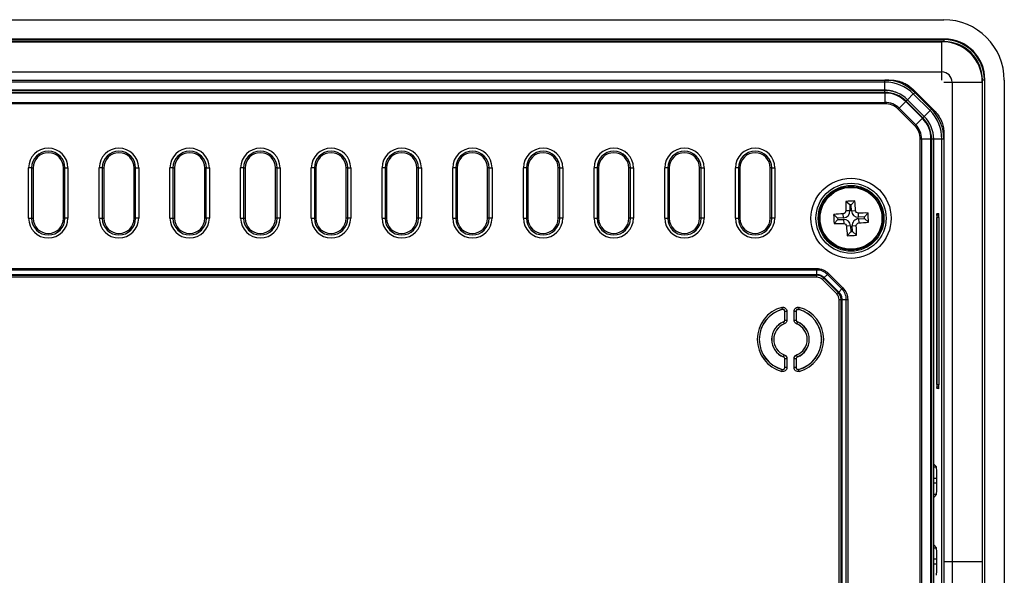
# Model space of a CAD drawing. Header units: millimetres. Extents: x 1316 to 1736, y 283 to 580.
# Tile 14 of 16: x 1642 to 1690, y 432 to 459. Entities that reach past the tile are written whole.
import ezdxf

# ---------------------------------------------------------------- set-up
doc = ezdxf.new("R2010")
doc.units = ezdxf.units.MM

msp = doc.modelspace()

# ---------------------------------------------------------------- linework, layer by layer
at = {"color": 7, "linetype": 'Continuous', "lineweight": 25}
for p, q in [((1619.813, 459.356), (1687.496, 459.356)), ((1687.532, 458.393), (1619.777, 458.393)), ((1619.8, 458.37), (1687.509, 458.37)), ((1687.509, 458.37), (1687.532, 458.393)), ((1687.509, 458.27), (1687.509, 458.37)), ((1687.509, 458.27), (1619.8, 458.27)), ((1619.904, 458.267), (1687.404, 458.267)), ((1687.404, 456.767), (1687.404, 458.267)), ((1619.904, 456.767), (1687.404, 456.767)), ((1687.404, 456.367), (1687.404, 456.767)), ((1689.53, 456.394), (1689.508, 456.371)), ((1689.53, 408.639), (1689.53, 456.394)), ((1622.426, 456.367), (1684.883, 456.367)), ((1622.733, 456.363), (1684.576, 456.363)), ((1684.576, 456.263), (1622.733, 456.263)), ((1684.576, 456.263), (1684.576, 456.363)), ((1684.576, 455.859), (1684.576, 456.263)), ((1685.943, 455.928), (1687.065, 454.806)), ((1687.504, 456.267), (1687.904, 456.267)), ((1687.904, 456.267), (1689.404, 456.267)), ((1687.904, 456.267), (1687.904, 432.517)), ((1689.404, 456.267), (1689.404, 432.517)), ((1689.408, 408.662), (1689.408, 456.371)), ((1689.408, 456.371), (1689.508, 456.371)), ((1689.508, 456.371), (1689.508, 408.662)), ((1690.494, 456.358), (1690.494, 408.675)), ((1622.723, 455.854), (1684.585, 455.854)), ((1622.723, 455.751), (1684.585, 455.751)), ((1684.585, 455.722), (1622.723, 455.722)), ((1684.576, 455.859), (1622.733, 455.859)), ((1684.585, 455.751), (1684.585, 455.854)), ((1684.585, 455.751), (1684.585, 455.722)), ((1684.585, 455.722), (1684.585, 455.261)), ((1685.988, 455.678), (1685.703, 455.394)), ((1685.988, 455.678), (1686.058, 455.749)), ((1686.816, 454.85), (1685.988, 455.678)), ((1686.058, 455.749), (1686.887, 454.921)), ((1622.723, 455.261), (1684.585, 455.261)), ((1684.585, 455.19), (1622.723, 455.19)), ((1684.585, 455.261), (1684.585, 455.19)), ((1685.288, 454.97), (1685.238, 454.92)), ((1685.614, 455.296), (1685.288, 454.97)), ((1685.288, 454.97), (1686.11, 454.148)), ((1685.635, 455.316), (1685.614, 455.296)), ((1686.436, 454.474), (1685.614, 455.296)), ((1685.708, 455.389), (1685.635, 455.316)), ((1685.635, 455.316), (1686.456, 454.495)), ((1685.708, 455.389), (1686.529, 454.568)), ((1686.06, 454.098), (1685.238, 454.92)), ((1686.436, 454.474), (1686.11, 454.148)), ((1686.456, 454.495), (1686.436, 454.474)), ((1686.456, 454.495), (1686.529, 454.568)), ((1686.531, 454.565), (1686.816, 454.85)), ((1686.816, 454.85), (1686.887, 454.921)), ((1686.11, 454.148), (1686.06, 454.098)), ((1687.504, 453.746), (1687.504, 432.517)), ((1686.33, 411.588), (1686.33, 453.445)), ((1686.401, 453.445), (1686.33, 453.445)), ((1686.401, 453.445), (1686.401, 411.588)), ((1686.862, 453.445), (1686.401, 453.445)), ((1686.862, 411.588), (1686.862, 453.445)), ((1686.891, 453.445), (1686.862, 453.445)), ((1686.891, 453.445), (1686.891, 411.588)), ((1686.994, 453.445), (1686.891, 453.445)), ((1686.994, 453.445), (1686.994, 411.588)), ((1687.401, 453.438), (1686.996, 453.438)), ((1686.996, 437.339), (1686.996, 453.438)), ((1687.401, 411.595), (1687.401, 453.438)), ((1687.501, 453.438), (1687.401, 453.438)), ((1687.501, 453.438), (1687.501, 411.595)), ((1642.177, 449.517), (1642.177, 452.017)), ((1642.326, 452.017), (1642.177, 452.017)), ((1642.326, 452.017), (1642.326, 449.517)), ((1642.326, 452.017), (1642.402, 452.017)), ((1642.402, 452.017), (1642.402, 449.517)), ((1643.977, 452.017), (1643.902, 452.017)), ((1643.902, 449.517), (1643.902, 452.017)), ((1643.977, 452.017), (1644.127, 452.017)), ((1643.977, 449.517), (1643.977, 452.017)), ((1644.127, 452.017), (1644.127, 449.517)), ((1645.677, 449.517), (1645.677, 452.017)), ((1645.826, 452.017), (1645.677, 452.017)), ((1645.826, 452.017), (1645.826, 449.517)), ((1645.826, 452.017), (1645.902, 452.017)), ((1645.902, 452.017), (1645.902, 449.517)), ((1647.477, 452.017), (1647.402, 452.017)), ((1647.402, 449.517), (1647.402, 452.017)), ((1647.477, 449.517), (1647.477, 452.017)), ((1647.477, 452.017), (1647.627, 452.017)), ((1647.627, 452.017), (1647.627, 449.517)), ((1649.177, 449.517), (1649.177, 452.017)), ((1649.326, 452.017), (1649.177, 452.017)), ((1649.326, 452.017), (1649.326, 449.517)), ((1649.326, 452.017), (1649.402, 452.017)), ((1649.402, 452.017), (1649.402, 449.517)), ((1650.902, 449.517), (1650.902, 452.017)), ((1650.977, 452.017), (1650.902, 452.017)), ((1650.977, 449.517), (1650.977, 452.017)), ((1650.977, 452.017), (1651.127, 452.017)), ((1651.127, 452.017), (1651.127, 449.517)), ((1652.677, 449.517), (1652.677, 452.017)), ((1652.826, 452.017), (1652.677, 452.017)), ((1652.826, 452.017), (1652.826, 449.517)), ((1652.826, 452.017), (1652.902, 452.017)), ((1652.902, 452.017), (1652.902, 449.517)), ((1654.477, 452.017), (1654.402, 452.017)), ((1654.402, 449.517), (1654.402, 452.017)), ((1654.477, 449.517), (1654.477, 452.017)), ((1654.477, 452.017), (1654.627, 452.017)), ((1654.627, 452.017), (1654.627, 449.517)), ((1656.177, 449.517), (1656.177, 452.017)), ((1656.326, 452.017), (1656.177, 452.017)), ((1656.326, 452.017), (1656.326, 449.517)), ((1656.326, 452.017), (1656.402, 452.017)), ((1656.402, 452.017), (1656.402, 449.517)), ((1657.902, 449.517), (1657.902, 452.017)), ((1657.977, 452.017), (1657.902, 452.017)), ((1657.977, 449.517), (1657.977, 452.017)), ((1657.977, 452.017), (1658.127, 452.017)), ((1658.127, 452.017), (1658.127, 449.517)), ((1659.677, 449.517), (1659.677, 452.017)), ((1659.826, 452.017), (1659.677, 452.017)), ((1659.826, 452.017), (1659.826, 449.517)), ((1659.826, 452.017), (1659.902, 452.017)), ((1659.902, 452.017), (1659.902, 449.517)), ((1661.477, 452.017), (1661.402, 452.017)), ((1661.402, 449.517), (1661.402, 452.017)), ((1661.477, 452.017), (1661.627, 452.017)), ((1661.477, 449.517), (1661.477, 452.017)), ((1661.627, 452.017), (1661.627, 449.517)), ((1663.177, 449.517), (1663.177, 452.017)), ((1663.326, 452.017), (1663.177, 452.017)), ((1663.326, 452.017), (1663.326, 449.517)), ((1663.326, 452.017), (1663.402, 452.017)), ((1663.402, 452.017), (1663.402, 449.517)), ((1664.902, 449.517), (1664.902, 452.017)), ((1664.977, 452.017), (1664.902, 452.017)), ((1664.977, 452.017), (1665.127, 452.017)), ((1664.977, 449.517), (1664.977, 452.017)), ((1665.127, 452.017), (1665.127, 449.517)), ((1666.677, 449.517), (1666.677, 452.017)), ((1666.826, 452.017), (1666.677, 452.017)), ((1666.826, 452.017), (1666.826, 449.517)), ((1666.826, 452.017), (1666.902, 452.017)), ((1666.902, 452.017), (1666.902, 449.517)), ((1668.402, 449.517), (1668.402, 452.017)), ((1668.477, 452.017), (1668.402, 452.017)), ((1668.477, 449.517), (1668.477, 452.017)), ((1668.477, 452.017), (1668.627, 452.017)), ((1668.627, 452.017), (1668.627, 449.517)), ((1670.177, 449.517), (1670.177, 452.017)), ((1670.326, 452.017), (1670.177, 452.017)), ((1670.326, 452.017), (1670.326, 449.517)), ((1670.326, 452.017), (1670.402, 452.017)), ((1670.402, 452.017), (1670.402, 449.517)), ((1671.977, 452.017), (1671.902, 452.017)), ((1671.902, 449.517), (1671.902, 452.017)), ((1671.977, 452.017), (1672.127, 452.017)), ((1671.977, 449.517), (1671.977, 452.017)), ((1672.127, 452.017), (1672.127, 449.517)), ((1673.677, 449.517), (1673.677, 452.017)), ((1673.826, 452.017), (1673.677, 452.017)), ((1673.826, 452.017), (1673.826, 449.517)), ((1673.826, 452.017), (1673.902, 452.017)), ((1673.902, 452.017), (1673.902, 449.517)), ((1675.477, 452.017), (1675.402, 452.017)), ((1675.402, 449.517), (1675.402, 452.017)), ((1675.477, 452.017), (1675.627, 452.017)), ((1675.477, 449.517), (1675.477, 452.017)), ((1675.627, 452.017), (1675.627, 449.517)), ((1677.177, 449.517), (1677.177, 452.017)), ((1677.326, 452.017), (1677.177, 452.017)), ((1677.326, 452.017), (1677.326, 449.517)), ((1677.326, 452.017), (1677.402, 452.017)), ((1677.402, 452.017), (1677.402, 449.517)), ((1678.977, 452.017), (1678.902, 452.017)), ((1678.902, 449.517), (1678.902, 452.017)), ((1678.977, 449.517), (1678.977, 452.017)), ((1678.977, 452.017), (1679.127, 452.017)), ((1679.127, 452.017), (1679.127, 449.517)), ((1682.838, 450.177), (1682.641, 450.357)), ((1682.912, 450.18), (1682.838, 450.177)), ((1682.838, 450.177), (1682.85, 449.89)), ((1682.912, 450.18), (1683.093, 450.377)), ((1682.925, 449.893), (1682.912, 450.18)), ((1682.241, 449.525), (1682.044, 449.705)), ((1682.528, 449.537), (1682.519, 449.744)), ((1682.85, 449.89), (1682.644, 449.88)), ((1682.925, 449.893), (1683.131, 449.902)), ((1683.277, 449.57), (1683.268, 449.777)), ((1683.564, 449.583), (1683.277, 449.57)), ((1683.564, 449.583), (1683.745, 449.78)), ((1683.568, 449.508), (1683.564, 449.583)), ((1687.162, 449.558), (1687.148, 449.558)), ((1687.155, 449.658), (1687.149, 449.658)), ((1687.155, 449.754), (1687.252, 449.758)), ((1687.259, 449.558), (1687.162, 449.558)), ((1687.162, 441.275), (1687.162, 449.558)), ((1687.259, 449.558), (1687.259, 441.275)), ((1642.177, 449.517), (1642.326, 449.517)), ((1642.326, 449.517), (1642.402, 449.517)), ((1643.977, 449.517), (1643.902, 449.517)), ((1644.127, 449.517), (1643.977, 449.517)), ((1645.677, 449.517), (1645.826, 449.517)), ((1645.826, 449.517), (1645.902, 449.517)), ((1647.477, 449.517), (1647.402, 449.517)), ((1647.627, 449.517), (1647.477, 449.517)), ((1649.177, 449.517), (1649.326, 449.517)), ((1649.326, 449.517), (1649.402, 449.517)), ((1650.977, 449.517), (1650.902, 449.517)), ((1651.127, 449.517), (1650.977, 449.517)), ((1652.677, 449.517), (1652.826, 449.517)), ((1652.826, 449.517), (1652.902, 449.517)), ((1654.477, 449.517), (1654.402, 449.517)), ((1654.627, 449.517), (1654.477, 449.517)), ((1656.177, 449.517), (1656.326, 449.517)), ((1656.326, 449.517), (1656.402, 449.517)), ((1657.977, 449.517), (1657.902, 449.517)), ((1658.127, 449.517), (1657.977, 449.517)), ((1659.677, 449.517), (1659.826, 449.517)), ((1659.826, 449.517), (1659.902, 449.517)), ((1661.477, 449.517), (1661.402, 449.517)), ((1661.627, 449.517), (1661.477, 449.517)), ((1663.177, 449.517), (1663.326, 449.517)), ((1663.326, 449.517), (1663.402, 449.517)), ((1664.977, 449.517), (1664.902, 449.517)), ((1665.127, 449.517), (1664.977, 449.517)), ((1666.677, 449.517), (1666.826, 449.517)), ((1666.826, 449.517), (1666.902, 449.517)), ((1668.477, 449.517), (1668.402, 449.517)), ((1668.627, 449.517), (1668.477, 449.517)), ((1670.177, 449.517), (1670.326, 449.517)), ((1670.326, 449.517), (1670.402, 449.517)), ((1671.977, 449.517), (1671.902, 449.517)), ((1672.127, 449.517), (1671.977, 449.517)), ((1673.677, 449.517), (1673.826, 449.517)), ((1673.826, 449.517), (1673.902, 449.517)), ((1675.477, 449.517), (1675.402, 449.517)), ((1675.627, 449.517), (1675.477, 449.517)), ((1677.177, 449.517), (1677.326, 449.517)), ((1677.326, 449.517), (1677.402, 449.517)), ((1678.977, 449.517), (1678.902, 449.517)), ((1679.127, 449.517), (1678.977, 449.517)), ((1682.244, 449.45), (1682.064, 449.253)), ((1682.528, 449.537), (1682.241, 449.525)), ((1682.241, 449.525), (1682.244, 449.45)), ((1682.244, 449.45), (1682.531, 449.463)), ((1682.531, 449.463), (1682.54, 449.256)), ((1682.883, 449.14), (1682.677, 449.131)), ((1682.883, 449.14), (1682.896, 448.853)), ((1682.958, 449.144), (1683.164, 449.153)), ((1682.971, 448.856), (1682.958, 449.144)), ((1683.28, 449.496), (1683.568, 449.508)), ((1683.28, 449.496), (1683.29, 449.289)), ((1683.568, 449.508), (1683.765, 449.328)), ((1687.148, 441.279), (1687.148, 449.554)), ((1687.148, 441.279), (1687.148, 449.554)), ((1687.148, 449.554), (1687.148, 449.554)), ((1682.896, 448.853), (1682.716, 448.656)), ((1682.896, 448.853), (1682.971, 448.856)), ((1682.971, 448.856), (1683.168, 448.676)), ((1626.102, 447.027), (1681.206, 447.027)), ((1681.206, 446.956), (1626.102, 446.956)), ((1626.104, 446.737), (1681.205, 446.737)), ((1681.205, 446.708), (1626.104, 446.708)), ((1626.107, 446.7), (1681.201, 446.7)), ((1681.201, 446.7), (1681.205, 446.708)), ((1681.201, 446.7), (1681.201, 446.6)), ((1681.205, 446.737), (1681.205, 446.708)), ((1681.206, 446.737), (1681.206, 446.956)), ((1681.576, 446.584), (1681.731, 446.738)), ((1682.451, 446.019), (1681.731, 446.738)), ((1681.781, 446.788), (1682.501, 446.069)), ((1681.201, 446.6), (1626.107, 446.6)), ((1681.483, 446.483), (1681.553, 446.554)), ((1682.196, 445.77), (1681.483, 446.483)), ((1681.557, 446.562), (1681.553, 446.554)), ((1681.553, 446.554), (1682.266, 445.841)), ((1681.557, 446.562), (1681.577, 446.583)), ((1682.275, 445.844), (1681.557, 446.562)), ((1681.577, 446.583), (1682.295, 445.865)), ((1682.196, 445.77), (1682.266, 445.841)), ((1682.266, 445.841), (1682.275, 445.844)), ((1682.275, 445.844), (1682.295, 445.865)), ((1682.296, 445.864), (1682.451, 446.019)), ((1682.313, 424.545), (1682.313, 445.489)), ((1682.313, 445.489), (1682.412, 445.489)), ((1682.421, 445.492), (1682.412, 445.489)), ((1682.412, 445.489), (1682.412, 424.545)), ((1682.421, 445.492), (1682.45, 445.492)), ((1682.421, 424.541), (1682.421, 445.492)), ((1682.45, 445.493), (1682.669, 445.493)), ((1682.45, 445.492), (1682.45, 424.541)), ((1682.669, 424.54), (1682.669, 445.493)), ((1682.739, 445.493), (1682.739, 424.54)), ((1679.473, 445.105), (1679.499, 445.008)), ((1679.495, 445.004), (1679.499, 445.008)), ((1679.625, 444.912), (1679.622, 444.907)), ((1679.622, 444.476), (1679.622, 444.907)), ((1679.625, 444.473), (1679.625, 444.912)), ((1679.625, 444.912), (1679.725, 444.912)), ((1679.725, 444.912), (1679.725, 444.473)), ((1680.083, 444.473), (1680.083, 444.912)), ((1680.083, 444.912), (1680.183, 444.912)), ((1680.183, 444.912), (1680.183, 444.473)), ((1680.187, 444.907), (1680.183, 444.912)), ((1680.187, 444.907), (1680.187, 444.476)), ((1680.336, 445.105), (1680.309, 445.008)), ((1679.562, 444.38), (1679.599, 444.287)), ((1679.622, 444.476), (1679.625, 444.473)), ((1679.625, 444.473), (1679.725, 444.473)), ((1680.083, 444.473), (1680.183, 444.473)), ((1680.183, 444.473), (1680.187, 444.476)), ((1680.246, 444.38), (1680.21, 444.287)), ((1680.25, 444.383), (1680.246, 444.38)), ((1679.562, 442.653), (1679.599, 442.746)), ((1680.246, 442.653), (1680.21, 442.746)), ((1679.559, 442.65), (1679.562, 442.653)), ((1679.625, 442.56), (1679.622, 442.557)), ((1679.622, 442.126), (1679.622, 442.557)), ((1679.725, 442.56), (1679.625, 442.56)), ((1679.625, 442.121), (1679.625, 442.56)), ((1679.725, 442.56), (1679.725, 442.121)), ((1680.183, 442.56), (1680.083, 442.56)), ((1680.083, 442.121), (1680.083, 442.56)), ((1680.183, 442.56), (1680.183, 442.121)), ((1680.187, 442.557), (1680.183, 442.56)), ((1680.187, 442.557), (1680.187, 442.126)), ((1679.473, 441.928), (1679.499, 442.025)), ((1679.622, 442.126), (1679.625, 442.121)), ((1679.725, 442.121), (1679.625, 442.121)), ((1680.183, 442.121), (1680.083, 442.121)), ((1680.183, 442.121), (1680.187, 442.126)), ((1680.313, 442.029), (1680.309, 442.025)), ((1680.336, 441.928), (1680.309, 442.025)), ((1687.148, 441.279), (1687.148, 441.279)), ((1687.148, 441.275), (1687.162, 441.275)), ((1687.259, 441.275), (1687.162, 441.275)), ((1687.149, 441.175), (1687.155, 441.175)), ((1687.252, 441.075), (1687.155, 441.079)), ((1686.996, 437.339), (1686.994, 437.339)), ((1686.994, 437.201), (1687.134, 437.201)), ((1687.134, 437.201), (1686.996, 437.339)), ((1687.154, 436.627), (1686.994, 436.627)), ((1686.994, 436.407), (1687.154, 436.407)), ((1687.154, 436.407), (1687.154, 436.627)), ((1687.134, 435.832), (1686.994, 435.832)), ((1686.996, 435.694), (1686.994, 435.694)), ((1686.996, 435.694), (1687.134, 435.832)), ((1686.996, 433.339), (1686.996, 435.694)), ((1686.996, 433.339), (1686.994, 433.339)), ((1686.994, 433.201), (1687.134, 433.201)), ((1687.134, 433.201), (1686.996, 433.339)), ((1687.154, 432.627), (1686.994, 432.627)), ((1687.154, 432.407), (1687.154, 432.627)), ((1687.504, 432.517), (1687.504, 411.287)), ((1687.504, 432.517), (1687.904, 432.517)), ((1687.904, 432.517), (1689.404, 432.517)), ((1687.904, 432.517), (1687.904, 408.767)), ((1689.404, 432.517), (1689.404, 408.767)), ((1686.994, 432.407), (1687.154, 432.407))]:
    msp.add_line(p, q, dxfattribs=at)
at = {"color": 7, "linetype": 'Continuous', "lineweight": 25, "flags": 128}
for points in [[(1686.996, 453.438), (1686.989, 453.594), (1686.988, 453.599)], [(1687.155, 449.754), (1687.153, 449.735), (1687.152, 449.733)], [(1680.309, 445.008), (1680.31, 445.007), (1680.313, 445.004)], [(1679.562, 444.38), (1679.561, 444.381), (1679.559, 444.383)], [(1680.246, 442.653), (1680.247, 442.652), (1680.25, 442.65)], [(1679.499, 442.025), (1679.498, 442.026), (1679.495, 442.029)], [(1687.153, 441.1), (1687.153, 441.098), (1687.155, 441.079)]]:
    msp.add_lwpolyline(points, dxfattribs=at)
at = {"color": 7, "linetype": 'Continuous', "lineweight": 25}
for radius in [1.986, 1.736, 1.628, 1.574, 1.533]:
    msp.add_circle((1682.904, 449.517), radius, dxfattribs=at)
for centre, radius, start, end in [((1687.404, 456.267), 2, 0, 90), ((1687.404, 456.267), 0.5, 0, 90), ((1684.576, 454.267), 2.097, 45, 90), ((1684.576, 454.267), 1.997, 45, 90), ((1684.576, 454.267), 1.592, 67.1839, 90), ((1684.585, 454.267), 1.587, 45, 90), ((1684.585, 454.267), 1.485, 45, 90), ((1684.585, 454.267), 1.455, 45, 90), ((1684.585, 454.267), 0.994, 45, 90), ((1684.585, 454.267), 0.924, 45, 90), ((1685.407, 453.445), 1.455, 0, 45), ((1685.407, 453.445), 1.485, 0, 45), ((1685.407, 453.445), 1.587, 0, 45), ((1685.404, 453.438), 1.997, 0, 45), ((1685.404, 453.438), 2.097, 0, 45), ((1685.407, 453.445), 0.924, 0, 45), ((1685.407, 453.445), 0.994, 0, 45), ((1643.152, 452.017), 0.975, 0, 180), ((1646.652, 452.017), 0.975, 0, 180), ((1650.152, 452.017), 0.975, 0, 180), ((1653.652, 452.017), 0.975, 0, 180), ((1657.152, 452.017), 0.975, 0, 180), ((1660.652, 452.017), 0.975, 0, 180), ((1664.152, 452.017), 0.975, 0, 180), ((1667.652, 452.017), 0.975, 0, 180), ((1671.152, 452.017), 0.975, 0, 180), ((1674.652, 452.017), 0.975, 0, 180), ((1678.152, 452.017), 0.975, 0, 180), ((1643.152, 452.017), 0.826, 0, 180), ((1643.152, 452.017), 0.75, 0, 180), ((1646.652, 452.017), 0.826, 0, 180), ((1646.652, 452.017), 0.75, 0, 180), ((1650.152, 452.017), 0.826, 0, 180), ((1650.152, 452.017), 0.75, 0, 180), ((1653.652, 452.017), 0.826, 0, 180), ((1653.652, 452.017), 0.75, 0, 180), ((1657.152, 452.017), 0.826, 0, 180), ((1657.152, 452.017), 0.75, 0, 180), ((1660.652, 452.017), 0.826, 0, 180), ((1660.652, 452.017), 0.75, 0, 180), ((1664.152, 452.017), 0.826, 0, 180), ((1664.152, 452.017), 0.75, 0, 180), ((1667.652, 452.017), 0.826, 0, 180), ((1667.652, 452.017), 0.75, 0, 180), ((1671.152, 452.017), 0.826, 0, 180), ((1671.152, 452.017), 0.75, 0, 180), ((1674.652, 452.017), 0.826, 0, 180), ((1674.652, 452.017), 0.75, 0, 180), ((1678.152, 452.017), 0.826, 0, 180), ((1678.152, 452.017), 0.75, 0, 180), ((1698.704, 450.231), 16.064, 179.5492, 181.2492), ((1683.614, 433.424), 16.961, 91.7597, 93.2886), ((1667.102, 448.838), 16.064, 3.7991, 5.4991), ((1683.583, 433.715), 16.064, 93.7991, 95.4991), ((1698.996, 450.226), 16.961, 181.7597, 183.2886), ((1682.513, 449.875), 0.338, 272.5242, 2.5242), ((1683.262, 449.908), 0.338, 182.5242, 272.5242), ((1683.618, 433.716), 16.064, 89.5492, 91.2492), ((1666.812, 448.807), 16.961, 1.7597, 3.2886), ((1687.152, 449.758), 0.1, 272.0167, 0.0195), ((1643.152, 449.517), 0.975, 180, 0), ((1643.152, 449.517), 0.826, 180, 0), ((1643.152, 449.517), 0.75, 180, 0), ((1646.652, 449.517), 0.975, 180, 0), ((1646.652, 449.517), 0.826, 180, 0), ((1646.652, 449.517), 0.75, 180, 0), ((1650.152, 449.517), 0.975, 180, 0), ((1650.152, 449.517), 0.826, 180, 0), ((1650.152, 449.517), 0.75, 180, 0), ((1653.652, 449.517), 0.975, 180, 0), ((1653.652, 449.517), 0.826, 180, 0), ((1653.652, 449.517), 0.75, 180, 0), ((1657.152, 449.517), 0.975, 180, 0), ((1657.152, 449.517), 0.826, 180, 0), ((1657.152, 449.517), 0.75, 180, 0), ((1660.652, 449.517), 0.975, 180, 0), ((1660.652, 449.517), 0.826, 180, 0), ((1660.652, 449.517), 0.75, 180, 0), ((1664.152, 449.517), 0.975, 180, 0), ((1664.152, 449.517), 0.826, 180, 0), ((1664.152, 449.517), 0.75, 180, 0), ((1667.652, 449.517), 0.975, 180, 0), ((1667.652, 449.517), 0.826, 180, 0), ((1667.652, 449.517), 0.75, 180, 0), ((1671.152, 449.517), 0.975, 180, 0), ((1671.152, 449.517), 0.826, 180, 0), ((1671.152, 449.517), 0.75, 180, 0), ((1674.652, 449.517), 0.975, 180, 0), ((1674.652, 449.517), 0.826, 180, 0), ((1674.652, 449.517), 0.75, 180, 0), ((1678.152, 449.517), 0.975, 180, 0), ((1678.152, 449.517), 0.826, 180, 0), ((1678.152, 449.517), 0.75, 180, 0), ((1682.19, 465.317), 16.064, 269.5492, 271.2492), ((1682.546, 449.125), 0.338, 2.5242, 92.5242), ((1698.706, 450.196), 16.064, 183.7991, 185.4991), ((1683.295, 449.158), 0.338, 92.5242, 182.5242), ((1667.104, 448.802), 16.064, 359.5492, 1.2492), ((1682.225, 465.318), 16.064, 273.7991, 275.4991), ((1682.195, 465.609), 16.961, 271.7597, 273.2886), ((1679.904, 443.517), 1.646, 105.1971, 254.8029), ((1679.904, 443.517), 1.546, 105.1971, 254.8029), ((1679.904, 443.517), 1.542, 105.3789, 254.6211), ((1679.904, 443.517), 1.546, 285.1971, 74.8029), ((1679.904, 443.517), 1.542, 285.3789, 74.6211), ((1679.904, 443.517), 1.646, 285.1971, 74.8029), ((1679.904, 443.517), 0.933, 111.7456, 248.2544), ((1679.904, 443.517), 0.929, 111.6136, 248.3864), ((1679.904, 443.517), 0.829, 111.6136, 248.3864), ((1679.904, 443.517), 0.829, 291.6136, 68.3864), ((1679.904, 443.517), 0.929, 291.6136, 68.3864), ((1679.904, 443.517), 0.933, 291.7456, 68.2544), ((1687.152, 441.075), 0.1, 359.9805, 87.9833)]:
    msp.add_arc(centre, radius, start, end, dxfattribs=at)
for centre, major_axis, ratio, start_param, end_param in [((1687.492, 456.354), (-2.124, -2.124), 0.998783, 2.356803, 3.926382), ((1687.506, 456.369), (1.416, 1.416), 0.998904, 5.498396, 7.067974), ((1687.529, 456.392), (-1.416, -1.416), 0.998783, 2.356803, 3.926382), ((1687.506, 456.369), (-1.345, -1.345), 0.998783, 2.356803, 3.926382), ((1687.155, 449.554), (0, 0.2), 0.034878, 0.89034, 1.570796), ((1687.155, 449.554), (0, 0.2), 0.034878, 0.001218, 0.89034), ((1687.152, 449.558), (0.004, 0.1), 0.104374, 4.720986, 6.290565), ((1687.252, 449.558), (0, 0.2), 0.034963, 4.714831, 6.284409), ((1681.2, 446.198), (0.192, 0.463), 0.997319, 5.892062, 6.674309), ((1681.179, 446.077), (0.141, 0.648), 0.901948, 0.191795, 0.193984), ((1681.179, 446.148), (0.122, 0.55), 0.883883, 0.189445, 0.193455), ((1681.2, 446.198), (-0.154, -0.371), 0.995546, 2.750469, 3.532716), ((1681.179, 446.148), (0.303, 0.475), 0.883883, 6.089731, 6.09374), ((1681.129, 446.098), (0.358, 0.558), 0.901948, 6.089202, 6.09139), ((1681.911, 445.487), (0.371, 0.154), 0.995546, 5.892062, 6.674309), ((1681.911, 445.487), (0.463, 0.192), 0.997319, 5.892062, 6.674309), ((1681.86, 445.466), (0.475, 0.303), 0.883883, 0.189445, 0.193455), ((1681.81, 445.416), (0.558, 0.358), 0.901948, 0.191795, 0.193984), ((1681.86, 445.466), (0.55, 0.122), 0.883883, 6.089731, 6.09374), ((1681.79, 445.466), (0.648, 0.141), 0.901948, 6.089202, 6.09139), ((1687.155, 441.279), (0, 0.2), 0.034878, 1.570796, 2.416411), ((1687.152, 441.275), (-0.004, 0.1), 0.104374, 3.134213, 4.703792), ((1687.252, 441.275), (0, 0.2), 0.034963, 3.140369, 4.709947), ((1687.155, 441.279), (0, 0.2), 0.034878, 2.416411, 3.140375), ((1687.134, 436.627), (0, 0.575), 0.034921, 4.712389, 6.248279), ((1687.134, 436.407), (0, 0.575), 0.034921, 3.176499, 4.712389), ((1687.134, 432.627), (0, 0.575), 0.034921, 4.712389, 6.248279), ((1687.134, 432.407), (0, 0.575), 0.034921, 3.176499, 4.712389)]:
    msp.add_ellipse(centre, major_axis=major_axis, ratio=ratio, start_param=start_param, end_param=end_param, dxfattribs=at)
for points, knots in [([(1684.883, 456.367), (1684.991, 456.367), (1685.203, 456.341), (1685.503, 456.238), (1685.754, 456.094), (1685.883, 455.988), (1685.943, 455.928)], [0, 0, 0, 0, 0.28246, 0.558963, 0.777099, 1, 1, 1, 1]), ([(1687.065, 454.806), (1687.142, 454.729), (1687.273, 454.562), (1687.413, 454.276), (1687.488, 453.997), (1687.504, 453.831), (1687.504, 453.746)], [0, 0, 0, 0, 0.28246, 0.558963, 0.777099, 1, 1, 1, 1]), ([(1682.644, 449.88), (1682.645, 449.846), (1682.632, 449.812), (1682.586, 449.762), (1682.553, 449.746), (1682.519, 449.744)], [0, 0, 0, 0, 0.5, 0.5, 1, 1, 1, 1]), ([(1683.268, 449.777), (1683.234, 449.776), (1683.2, 449.789), (1683.15, 449.835), (1683.134, 449.868), (1683.131, 449.902)], [0, 0, 0, 0, 0.5, 0.5, 1, 1, 1, 1]), ([(1687.149, 449.676), (1687.15, 449.69), (1687.151, 449.714), (1687.152, 449.732), (1687.152, 449.734), (1687.152, 449.734)], [0, 0, 0, 0, 0.4567599, 0.8139402, 1, 1, 1, 1]), ([(1682.54, 449.256), (1682.575, 449.257), (1682.609, 449.244), (1682.659, 449.198), (1682.675, 449.165), (1682.677, 449.131)], [0, 0, 0, 0, 0.5, 0.5, 1, 1, 1, 1]), ([(1683.164, 449.153), (1683.164, 449.187), (1683.177, 449.221), (1683.223, 449.271), (1683.255, 449.287), (1683.29, 449.289)], [0, 0, 0, 0, 0.5, 0.5, 1, 1, 1, 1]), ([(1681.206, 447.027), (1681.313, 447.027), (1681.419, 447.005), (1681.567, 446.944), (1681.614, 446.919), (1681.702, 446.86), (1681.743, 446.826), (1681.781, 446.788)], [0, 0, 0, 0, 0.5, 0.5, 0.75, 0.75, 1, 1, 1, 1]), ([(1681.731, 446.738), (1681.663, 446.807), (1681.58, 446.862), (1681.446, 446.918), (1681.399, 446.932), (1681.304, 446.951), (1681.254, 446.956), (1681.206, 446.956)], [0, 0, 0, 0, 0.5, 0.5, 0.75, 0.75, 1, 1, 1, 1]), ([(1681.206, 446.737), (1681.275, 446.737), (1681.343, 446.724), (1681.471, 446.67), (1681.528, 446.633), (1681.576, 446.584)], [0, 0, 0, 0, 0.5, 0.5, 1, 1, 1, 1]), ([(1681.556, 446.564), (1681.509, 446.61), (1681.456, 446.645), (1681.336, 446.695), (1681.272, 446.708), (1681.207, 446.708)], [0, 0, 0, 0, 0.5, 0.5, 1, 1, 1, 1]), ([(1682.276, 445.843), (1682.277, 445.843), (1682.278, 445.845), (1682.282, 445.849), (1682.288, 445.855), (1682.293, 445.861), (1682.296, 445.864)], [0, 0, 0, 0, 0.249998, 0.500008, 0.738245, 1, 1, 1, 1]), ([(1682.421, 445.494), (1682.421, 445.559), (1682.408, 445.623), (1682.358, 445.744), (1682.322, 445.797), (1682.276, 445.843)], [0, 0, 0, 0, 0.5, 0.5, 1, 1, 1, 1]), ([(1682.296, 445.864), (1682.345, 445.815), (1682.383, 445.758), (1682.436, 445.631), (1682.45, 445.563), (1682.45, 445.493)], [0, 0, 0, 0, 0.5, 0.5, 1, 1, 1, 1]), ([(1682.669, 445.493), (1682.669, 445.59), (1682.649, 445.688), (1682.594, 445.823), (1682.571, 445.865), (1682.517, 445.946), (1682.485, 445.984), (1682.451, 446.019)], [0, 0, 0, 0, 0.5, 0.5, 0.75, 0.75, 1, 1, 1, 1]), ([(1682.501, 446.069), (1682.577, 445.993), (1682.637, 445.903), (1682.698, 445.755), (1682.713, 445.704), (1682.734, 445.6), (1682.739, 445.547), (1682.739, 445.493)], [0, 0, 0, 0, 0.5, 0.5, 0.75, 0.75, 1, 1, 1, 1]), ([(1679.473, 445.105), (1679.532, 445.121), (1679.598, 445.108), (1679.695, 445.034), (1679.725, 444.974), (1679.725, 444.912)], [0, 0, 0, 0, 0.5, 0.5, 1, 1, 1, 1]), ([(1679.622, 444.907), (1679.622, 444.938), (1679.607, 444.968), (1679.558, 445.005), (1679.525, 445.012), (1679.495, 445.004)], [0, 0, 0, 0, 0.5, 0.5, 1, 1, 1, 1]), ([(1679.625, 444.912), (1679.625, 444.943), (1679.61, 444.973), (1679.562, 445.01), (1679.529, 445.017), (1679.499, 445.008)], [0, 0, 0, 0, 0.5, 0.5, 1, 1, 1, 1]), ([(1680.083, 444.912), (1680.083, 444.974), (1680.113, 445.034), (1680.21, 445.108), (1680.276, 445.121), (1680.336, 445.105)], [0, 0, 0, 0, 0.5, 0.5, 1, 1, 1, 1]), ([(1680.309, 445.008), (1680.28, 445.017), (1680.247, 445.01), (1680.198, 444.973), (1680.183, 444.943), (1680.183, 444.912)], [0, 0, 0, 0, 0.5, 0.5, 1, 1, 1, 1]), ([(1680.313, 445.004), (1680.283, 445.012), (1680.251, 445.005), (1680.202, 444.968), (1680.187, 444.938), (1680.187, 444.907)], [0, 0, 0, 0, 0.5, 0.5, 1, 1, 1, 1]), ([(1679.725, 444.473), (1679.725, 444.433), (1679.713, 444.394), (1679.668, 444.328), (1679.636, 444.302), (1679.599, 444.287)], [0, 0, 0, 0, 0.5, 0.5, 1, 1, 1, 1]), ([(1680.21, 444.287), (1680.172, 444.302), (1680.14, 444.328), (1680.095, 444.394), (1680.083, 444.433), (1680.083, 444.473)], [0, 0, 0, 0, 0.5, 0.5, 1, 1, 1, 1]), ([(1679.599, 442.746), (1679.636, 442.731), (1679.668, 442.705), (1679.713, 442.639), (1679.725, 442.6), (1679.725, 442.56)], [0, 0, 0, 0, 0.5, 0.5, 1, 1, 1, 1]), ([(1680.083, 442.56), (1680.083, 442.6), (1680.096, 442.64), (1680.14, 442.705), (1680.172, 442.731), (1680.21, 442.746)], [0, 0, 0, 0, 0.5, 0.5, 1, 1, 1, 1]), ([(1679.725, 442.121), (1679.725, 442.059), (1679.695, 441.999), (1679.598, 441.925), (1679.532, 441.912), (1679.473, 441.928)], [0, 0, 0, 0, 0.5, 0.5, 1, 1, 1, 1]), ([(1679.495, 442.029), (1679.525, 442.021), (1679.558, 442.028), (1679.607, 442.065), (1679.622, 442.095), (1679.622, 442.126)], [0, 0, 0, 0, 0.5, 0.5, 1, 1, 1, 1]), ([(1679.499, 442.025), (1679.529, 442.017), (1679.562, 442.023), (1679.61, 442.06), (1679.625, 442.09), (1679.625, 442.121)], [0, 0, 0, 0, 0.5, 0.5, 1, 1, 1, 1]), ([(1680.336, 441.928), (1680.276, 441.912), (1680.21, 441.925), (1680.113, 441.999), (1680.083, 442.059), (1680.083, 442.121)], [0, 0, 0, 0, 0.5, 0.5, 1, 1, 1, 1]), ([(1680.183, 442.121), (1680.183, 442.09), (1680.198, 442.06), (1680.247, 442.023), (1680.28, 442.017), (1680.309, 442.025)], [0, 0, 0, 0, 0.5, 0.5, 1, 1, 1, 1]), ([(1680.187, 442.126), (1680.187, 442.095), (1680.202, 442.065), (1680.25, 442.028), (1680.283, 442.021), (1680.313, 442.029)], [0, 0, 0, 0, 0.5, 0.5, 1, 1, 1, 1]), ([(1687.152, 441.098), (1687.152, 441.099), (1687.152, 441.1), (1687.151, 441.111), (1687.151, 441.126), (1687.15, 441.134)], [0, 0, 0, 0, 0.207786, 0.560669, 1, 1, 1, 1])]:
    msp.add_open_spline(points, degree=3, knots=knots, dxfattribs=at)
for points in [[(1681.206, 446.956), (1681.206, 446.974), (1681.206, 447.001), (1681.206, 447.027)], [(1681.206, 446.737), (1681.206, 446.721), (1681.206, 446.71), (1681.207, 446.708)], [(1681.731, 446.738), (1681.744, 446.752), (1681.763, 446.77), (1681.781, 446.788)], [(1681.556, 446.564), (1681.557, 446.565), (1681.565, 446.572), (1681.576, 446.584)], [(1682.451, 446.019), (1682.464, 446.032), (1682.483, 446.05), (1682.501, 446.069)], [(1682.421, 445.494), (1682.423, 445.494), (1682.433, 445.494), (1682.45, 445.493)], [(1682.669, 445.493), (1682.687, 445.493), (1682.713, 445.493), (1682.739, 445.493)], [(1679.559, 444.383), (1679.596, 444.398), (1679.622, 444.436), (1679.622, 444.476)], [(1679.562, 444.38), (1679.599, 444.395), (1679.625, 444.433), (1679.625, 444.473)], [(1680.183, 444.473), (1680.183, 444.433), (1680.209, 444.395), (1680.246, 444.38)], [(1680.187, 444.476), (1680.187, 444.436), (1680.212, 444.398), (1680.25, 444.383)], [(1679.622, 442.557), (1679.622, 442.598), (1679.596, 442.636), (1679.559, 442.65)], [(1679.625, 442.56), (1679.625, 442.6), (1679.599, 442.638), (1679.562, 442.653)], [(1680.246, 442.653), (1680.209, 442.638), (1680.183, 442.6), (1680.183, 442.56)], [(1680.25, 442.65), (1680.212, 442.636), (1680.187, 442.598), (1680.187, 442.557)]]:
    msp.add_open_spline(points, degree=3, dxfattribs=at)

doc.saveas('drawing.dxf')
